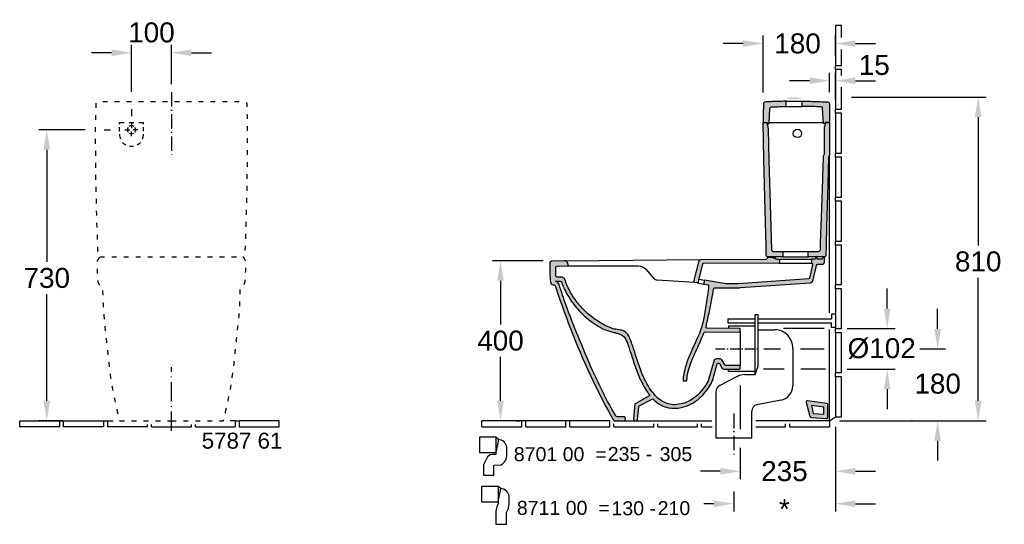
# Model space of a CAD drawing. Extents: x 184 to 7780, y -1169 to 3234.
# Tile 9 of 9: x 5314 to 7780, y 764 to 2028. Entities that reach past the tile are written whole.
import ezdxf

# ---------------------------------------------------------------- set-up
doc = ezdxf.new("R2010")
doc.units = 0
doc.linetypes.add('ACAD_ISO03W100', pattern=[30, 12, -18])
doc.linetypes.add('ACAD_ISO10W100', pattern=[18.5, 12, -3, 0.5, -3])
doc.layers.get('0').update_dxf_attribs({"linetype": 'CONTINUOUS'})
doc.layers.get('Defpoints').update_dxf_attribs({"linetype": 'CONTINUOUS'})
for name, color, linetype in [('255', 7, 'CONTINUOUS'), ('INST', 4, 'CONTINUOUS'), ('INST1_Abfluss', 7, 'CONTINUOUS'), ('INST1_Bemassung', 7, 'CONTINUOUS'), ('INST_Abfluss', 7, 'CONTINUOUS'), ('INST_Bemassung', 7, 'CONTINUOUS'), ('INST_Fliesen', 2, 'CONTINUOUS'), ('INST_Text_Deu', 7, 'CONTINUOUS'), ('PLANKOPF', 7, 'CONTINUOUS'), ('SCHNITT', 2, 'CONTINUOUS'), ('SCHNITT2_Bemassung', 7, 'CONTINUOUS'), ('SCHNITT_Abfluss', 7, 'CONTINUOUS'), ('SCHNITT_Bemassung', 7, 'CONTINUOUS'), ('SCHNITT_Fliesen', 2, 'CONTINUOUS'), ('SCHNITT_Schraffur', 2, 'CONTINUOUS'), ('SCHNITT_Spüler', 7, 'CONTINUOUS')]:
    doc.layers.add(name, color=color, linetype=linetype)
doc.styles.get("Standard").update_dxf_attribs({"font": 'arial.ttf'})
doc.styles.add('STYL2', font='arial.ttf')
doc.dimstyles.get("Standard").update_dxf_attribs({"dimscale": 0, "dimtxt": 50, "dimasz": 50, "dimexe": 20, "dimexo": 25, "dimgap": 15, "dimtad": 0, "dimtih": 1, "dimtoh": 1, "dimdec": 0, "dimdsep": 46, "dimtxsty": 'STYL2', "dimcen": 3, "dimclrd": 256, "dimclre": 256, "dimclrt": 256, "dimadec": 0, "dimazin": 0, "dimtfac": 1, "dimtdec": 0, "dimtofl": 0, "dimtmove": 0, "dimatfit": 3, "dimfxl": 0, "dimtolj": 1, "dimtzin": 0, "dimarcsym": 0})

# ---------------------------------------------------------------- blocks, each defined once
blk = doc.blocks.new('*D11')
at = {"layer": 'Defpoints', "color": 0, "linetype": 'Continuous'}
for p in [(5503, 1752.2), (5382.1, 1023.3), (5447.6, 1023.3)]:
    blk.add_point(p, dxfattribs=at)
at = {"layer": 'INST_Bemassung', "linetype": 'Continuous', "lineweight": -2}
for p, q in [((5478, 1752.2), (5362.1, 1752.2)), ((5382.1, 1702.2), (5382.1, 1421.2)), ((5382.1, 1073.3), (5382.1, 1340.1)), ((5422.6, 1023.3), (5362.1, 1023.3))]:
    blk.add_line(p, q, dxfattribs=at)
at = {"layer": 'INST_Bemassung', "linetype": 'Continuous'}
for points in [[(5373.8, 1702.2), (5390.4, 1702.2), (5382.1, 1752.2)], [(5373.8, 1073.3), (5390.4, 1073.3), (5382.1, 1023.3)]]:
    blk.add_solid(points, dxfattribs=at)
at = {"layer": 'INST_Bemassung', "linetype": 'Continuous', "insert": (5382.1, 1380.6), "char_height": 50, "attachment_point": 5, "style": 'STYL2'}
blk.add_mtext('\\A1;730', dxfattribs=at)
blk = doc.blocks.new('*D12')
at = {"layer": 'Defpoints', "color": 0, "linetype": 'Continuous'}
for p in [(5694.3, 1944.9), (5694.3, 1841.3), (5594.3, 1821.8)]:
    blk.add_point(p, dxfattribs=at)
at = {"layer": 'INST1_Bemassung', "linetype": 'Continuous', "lineweight": -2}
for p, q in [((5594.3, 1846.8), (5594.3, 1964.9)), ((5694.3, 1866.3), (5694.3, 1964.9)), ((5544.3, 1944.9), (5494.3, 1944.9)), ((5744.3, 1944.9), (5794.3, 1944.9))]:
    blk.add_line(p, q, dxfattribs=at)
at = {"layer": 'INST1_Bemassung', "linetype": 'Continuous'}
for points in [[(5544.3, 1953.3), (5544.3, 1936.6), (5594.3, 1944.9)], [(5744.3, 1953.3), (5744.3, 1936.6), (5694.3, 1944.9)]]:
    blk.add_solid(points, dxfattribs=at)
at = {"layer": 'INST1_Bemassung', "linetype": 'Continuous', "insert": (5644.3, 1995.7), "char_height": 50, "attachment_point": 5, "style": 'STYL2'}
blk.add_mtext('\\A1;100', dxfattribs=at)
blk = doc.blocks.new('*D36')
at = {"layer": 'Defpoints', "color": 0, "linetype": 'Continuous'}
for p in [(6650.3, 1424), (6518.3, 1023.3), (6682, 1023.3)]:
    blk.add_point(p, dxfattribs=at)
at = {"layer": 'SCHNITT_Bemassung', "linetype": 'Continuous', "lineweight": -2}
for p, q in [((6625.3, 1424), (6498.3, 1424)), ((6518.3, 1374), (6518.3, 1264.2)), ((6518.3, 1073.3), (6518.3, 1183.1)), ((6657, 1023.3), (6498.3, 1023.3))]:
    blk.add_line(p, q, dxfattribs=at)
at = {"layer": 'SCHNITT_Bemassung', "linetype": 'Continuous'}
for points in [[(6510, 1374), (6526.7, 1374), (6518.3, 1424)], [(6510, 1073.3), (6526.7, 1073.3), (6518.3, 1023.3)]]:
    blk.add_solid(points, dxfattribs=at)
at = {"layer": 'SCHNITT_Bemassung', "linetype": 'Continuous', "insert": (6518.3, 1223.6), "char_height": 50, "attachment_point": 5, "style": 'STYL2'}
blk.add_mtext('\\A1;400', dxfattribs=at)
blk = doc.blocks.new('*D37')
at = {"layer": 'Defpoints', "color": 0, "linetype": 'Continuous'}
for p in [(7372, 1833.7), (7342.3, 1023.3), (7714.5, 1023.3)]:
    blk.add_point(p, dxfattribs=at)
at = {"layer": 'SCHNITT_Bemassung', "linetype": 'Continuous', "lineweight": -2}
for p, q in [((7397, 1833.7), (7734.5, 1833.7)), ((7714.5, 1783.7), (7714.5, 1462.6)), ((7714.5, 1073.3), (7714.5, 1381.5)), ((7367.3, 1023.3), (7734.5, 1023.3))]:
    blk.add_line(p, q, dxfattribs=at)
at = {"layer": 'SCHNITT_Bemassung', "linetype": 'Continuous'}
for points in [[(7706.1, 1783.7), (7722.8, 1783.7), (7714.5, 1833.7)], [(7706.1, 1073.3), (7722.8, 1073.3), (7714.5, 1023.3)]]:
    blk.add_solid(points, dxfattribs=at)
at = {"layer": 'SCHNITT_Bemassung', "linetype": 'Continuous', "insert": (7714.5, 1422), "char_height": 50, "attachment_point": 5, "style": 'STYL2'}
blk.add_mtext('\\A1;810', dxfattribs=at)
blk = doc.blocks.new('*D38')
at = {"layer": 'Defpoints', "color": 0, "linetype": 'Continuous'}
for p in [(7357, 1968.1), (7357, 1913.3), (7175.8, 1820.3)]:
    blk.add_point(p, dxfattribs=at)
at = {"layer": 'SCHNITT_Bemassung', "linetype": 'Continuous', "lineweight": -2}
for p, q in [((7175.8, 1845.3), (7175.8, 1988.1)), ((7357, 1938.3), (7357, 1988.1)), ((7125.8, 1968.1), (7075.8, 1968.1)), ((7407, 1968.1), (7457, 1968.1))]:
    blk.add_line(p, q, dxfattribs=at)
at = {"layer": 'SCHNITT_Bemassung', "linetype": 'Continuous'}
for points in [[(7125.8, 1976.4), (7125.8, 1959.7), (7175.8, 1968.1)], [(7407, 1976.4), (7407, 1959.7), (7357, 1968.1)]]:
    blk.add_solid(points, dxfattribs=at)
at = {"layer": 'SCHNITT_Bemassung', "linetype": 'Continuous', "insert": (7262.2, 1968.1), "char_height": 50, "attachment_point": 5, "style": 'STYL2'}
blk.add_mtext('\\A1;180', dxfattribs=at)
blk = doc.blocks.new('*D39')
at = {"layer": 'Defpoints', "color": 0, "linetype": 'Continuous'}
for p in [(7357, 1875), (7342.3, 1821), (7357, 1803.3)]:
    blk.add_point(p, dxfattribs=at)
at = {"layer": 'SCHNITT_Bemassung', "linetype": 'Continuous', "lineweight": -2}
for p, q in [((7292.3, 1875), (7242.3, 1875)), ((7342.3, 1846), (7342.3, 1895)), ((7357, 1828.3), (7357, 1895)), ((7407, 1875), (7457, 1875))]:
    blk.add_line(p, q, dxfattribs=at)
at = {"layer": 'SCHNITT_Bemassung', "linetype": 'Continuous'}
for points in [[(7292.3, 1883.3), (7292.3, 1866.6), (7342.3, 1875)], [(7407, 1883.3), (7407, 1866.6), (7357, 1875)]]:
    blk.add_solid(points, dxfattribs=at)
at = {"layer": 'SCHNITT_Bemassung', "linetype": 'Continuous', "insert": (7454.3, 1914.1), "char_height": 50, "attachment_point": 5, "style": 'STYL2'}
blk.add_mtext('\\A1;15', dxfattribs=at)
blk = doc.blocks.new('*D40')
at = {"layer": 'Defpoints', "color": 0, "linetype": 'Continuous'}
for p in [(7557.9, 1203.3), (7613, 1203.3), (7367.3, 1023.3)]:
    blk.add_point(p, dxfattribs=at)
at = {"layer": 'SCHNITT_Bemassung', "linetype": 'Continuous', "lineweight": -2}
for p, q in [((7613, 1253.3), (7613, 1303.3)), ((7582.9, 1203.3), (7633, 1203.3)), ((7392.3, 1023.3), (7633, 1023.3)), ((7613, 973.3), (7613, 923.3))]:
    blk.add_line(p, q, dxfattribs=at)
at = {"layer": 'SCHNITT_Bemassung', "linetype": 'Continuous'}
for points in [[(7604.6, 1253.3), (7621.3, 1253.3), (7613, 1203.3)], [(7604.6, 973.3), (7621.3, 973.3), (7613, 1023.3)]]:
    blk.add_solid(points, dxfattribs=at)
at = {"layer": 'SCHNITT_Bemassung', "linetype": 'Continuous', "insert": (7613, 1115.8), "char_height": 50, "attachment_point": 5, "style": 'STYL2'}
blk.add_mtext('\\A1;180', dxfattribs=at)
blk = doc.blocks.new('*D41')
at = {"layer": 'Defpoints', "color": 0, "linetype": 'Continuous'}
for p in [(7357, 1033.3), (7118.8, 980.2), (7357, 896.7)]:
    blk.add_point(p, dxfattribs=at)
at = {"layer": 'SCHNITT_Bemassung', "linetype": 'Continuous', "lineweight": -2}
for p, q in [((7357, 1008.3), (7357, 876.7)), ((7118.8, 955.2), (7118.8, 876.7)), ((7068.8, 896.7), (7018.8, 896.7)), ((7407, 896.7), (7457, 896.7))]:
    blk.add_line(p, q, dxfattribs=at)
at = {"layer": 'SCHNITT_Bemassung', "linetype": 'Continuous'}
for points in [[(7068.8, 905), (7068.8, 888.3), (7118.8, 896.7)], [(7407, 905), (7407, 888.3), (7357, 896.7)]]:
    blk.add_solid(points, dxfattribs=at)
at = {"layer": 'SCHNITT_Bemassung', "linetype": 'Continuous', "insert": (7229.4, 896.7), "char_height": 50, "attachment_point": 5, "style": 'STYL2'}
blk.add_mtext('\\A1;235', dxfattribs=at)

msp = doc.modelspace()

# ---------------------------------------------------------------- hatches: boundary and pattern name
at = {"layer": 'SCHNITT_Schraffur', "linetype": 'Continuous'}
h = msp.add_hatch(color=256, dxfattribs=at)
h.dxf.hatch_style = 1
h.paths.add_polyline_path([(7175.8, 1768.5), (7175.8, 1768.5, -0.396649), (7177.6, 1770.5), (7177.7, 1770.7, -0.471693), (7175.7, 1773.1, -0.000972), (7176.2, 1792.9, -0.001012), (7176.6, 1809.8, -0.011304), (7176.8, 1816.9, -0.379593), (7181.6, 1821.8, -0.012398), (7188.7, 1822.1, -0.00226), (7203.4, 1822.7, -0.00244), (7219.4, 1823.2, -0.003497), (7232.9, 1823.5), (7233.7, 1823.5), (7233.7, 1810.5, 0.001497), (7224, 1810.3, 0.002526), (7207.6, 1809.8, 0.001753), (7196.3, 1809.4, 0.38954), (7192.4, 1805.6), (7190.7, 1768.2, -0.400971), (7189.7, 1767.2), (7188.5, 1767.2, -0.238569), (7187.2, 1767.9), (7185.5, 1770.3, 0.428807), (7184, 1770.5, -0.279539), (7185.2, 1769.4), (7188.1, 1758.7), (7188.1, 1758.5, 0.060009), (7188, 1758.9), (7185.2, 1769.4, 0.337617), (7183.7, 1770.5), (7177.9, 1770.5, 0.430735)])
h = msp.add_hatch(color=256, dxfattribs=at)
h.dxf.hatch_style = 1
h.paths.add_polyline_path([(7342, 1816.9, 0.399388), (7337.3, 1821.9, 0.002281), (7328.4, 1822.3, 0.001686), (7311.4, 1822.9, 0.003608), (7293.9, 1823.4, 0.000795), (7282.6, 1823.5, 0.002358), (7274.1, 1823.6), (7274.1, 1810.6, -0.002589), (7290.3, 1810.4, -0.003047), (7310.6, 1809.9, -0.001675), (7320.9, 1809.6, -0.385201), (7324.7, 1805.8), (7327.1, 1768.2, 0.40197), (7328, 1767.4), (7329.8, 1767.5, 0.232014), (7330.7, 1768), (7332.3, 1770.3, -0.247182), (7333.1, 1770.7), (7340, 1770.7, 0.41421), (7342, 1772.7)])
h = msp.add_hatch(color=256, dxfattribs=at)
h.dxf.hatch_style = 1
h.paths.add_polyline_path([(7192.8, 1593.6), (7190.5, 1673.9), (7188.2, 1754.3), (7188.1, 1758.5, 0.060009), (7188, 1758.9), (7185.2, 1769.4, 0.337617), (7183.7, 1770.5), (7177.9, 1770.5, 0.430735), (7175.8, 1768.5), (7178, 1679.4), (7181.2, 1550), (7183.3, 1461.5), (7183.9, 1439.5), (7183.9, 1437.6, 0.383951), (7188.5, 1433.5), (7224.5, 1433.5, 0.39201), (7225.5, 1434.5), (7225.5, 1447.5), (7200.6, 1447.5, -0.321754), (7196.9, 1452.4)])
h = msp.add_hatch(color=256, dxfattribs=at)
h.dxf.hatch_style = 1
h.paths.add_polyline_path([(7342, 1768.5, 0.414217), (7340, 1770.5), (7334.4, 1770.5, 0.345795), (7332.9, 1769.4), (7330, 1758.9, 0.071397), (7329.9, 1758.3), (7329.5, 1693.4, -0.152152), (7328.5, 1690, 0.145103), (7327.4, 1686.7), (7327.2, 1682.7), (7325.7, 1636.1), (7325.4, 1628.6), (7322.2, 1532.2), (7320, 1468.8), (7319.5, 1452.3, -0.404356), (7314.5, 1447.5), (7288.5, 1447.5), (7288.5, 1434.5, 0.436772), (7289.5, 1433.5), (7328.1, 1433.5, 0.406764), (7333.1, 1438.4), (7333.7, 1461.8), (7334.9, 1509.8), (7337.6, 1615.9), (7339.3, 1682, -0.185236), (7340.6, 1685.3, 0.191837), (7342, 1688.8)])
h = msp.add_hatch(color=256, dxfattribs=at)
h.dxf.hatch_style = 1
h.paths.add_polyline_path([(7293.8, 1368.9, 0.36323), (7301.2, 1376), (7309.7, 1412.4, -0.333391), (7313.2, 1415.4), (7325.4, 1415.5, 0.390462), (7329.7, 1419.6), (7329.4, 1431, 0.449164), (7327.7, 1432.4), (7326.1, 1432.5, 0.404286), (7325.1, 1431.6), (7324.7, 1429.8, -0.317562), (7322.9, 1428.2), (7312.8, 1428.2, -0.238246), (7312, 1428.6), (7310.7, 1431, 0.267949), (7309.8, 1431.5), (7307.9, 1431.5, 0.378866), (7306.9, 1430.6), (7306.7, 1429.1, -0.378899), (7305.7, 1428.2), (7298, 1428.2, 0.420834), (7297, 1427.2), (7297, 1419.2, 0.342872), (7298.5, 1417.3, -0.407589), (7299.9, 1414.9), (7291.9, 1380.2, -0.307118), (7290.3, 1378.6), (7113.5, 1366.3), (7083.2, 1366.3), (7029.3, 1375.4, 0.020122), (7027, 1365.7), (7038.8, 1363.4), (7039, 1353.7), (7038.3, 1349.5, 0.006654), (7035, 1327.4, -0.01216), (7028.4, 1285.2, -0.039972), (7019.9, 1252.6, -0.042888), (7011.7, 1231.6, 0.011384), (7001.2, 1208.5, -0.004825), (6990.3, 1183.7, 0.026382), (6981.1, 1156.2, 0.037385), (6976.4, 1135.8, 0.011936), (6975.9, 1130.8, 0.014254), (6975.6, 1123.6), (6985.2, 1123.6), (6985.2, 1125.9, -0.058354), (6987.6, 1143, -0.01759), (6994.5, 1166, -0.030274), (7006.3, 1194.9, 0.008711), (7018, 1220.3, 0.005955), (7025.6, 1238.2, 0.011857), (7027.7, 1243.7, -0.31643), (7030.5, 1245.7), (7116.7, 1245.1, 0.41634), (7118.8, 1247.1), (7118.8, 1252.1, 0.41166), (7116.8, 1254.1), (7035.2, 1254.8, -0.478932), (7033, 1257.6, 0.000352), (7033.8, 1261.5, 0.002247), (7036.8, 1274.7, 0.00291), (7040.5, 1292.5, 0.005853), (7047.3, 1327.6, 0.001595), (7052, 1353.7, -0.419935), (7055.7, 1356.3), (7113.9, 1356.3, 0.034921), (7119.4, 1356.6)])
h = msp.add_hatch(color=256, dxfattribs=at)
h.dxf.hatch_style = 1
h.paths.add_polyline_path([(7217, 1427.2, 0.414157), (7216, 1428.2), (7207.4, 1428.2), (7207.1, 1430.6, 0.378866), (7206.1, 1431.5), (7204.1, 1431.5, 0.105913), (7202.9, 1430.8, -0.575917), (7201, 1431.3, -0.044678), (7200.9, 1432.1, 0.380174), (7199.6, 1433.2), (7189.7, 1433.2, 0.32441), (7186.6, 1430.6, -0.34566), (7183.6, 1428.2), (7020, 1427.2, 0.292776), (7016, 1423.5), (7002.7, 1371.7, 0.403594), (7004.2, 1369.7), (7011, 1368.5, 0.381424), (7012.9, 1369.9), (7015, 1377.9), (7015.3, 1380.1, 0.052684), (7015.9, 1382.8), (7024.3, 1415.4, -0.341925), (7026.7, 1417.3), (7215, 1418.2, 0.408038), (7217, 1420.2)])
h = msp.add_hatch(color=256, dxfattribs=at)
h.dxf.hatch_style = 1
h.paths.add_polyline_path([(6659.9, 1410.7), (6685.9, 1411, 0.389311), (6687.9, 1413.5, 0.039494), (6687.6, 1414.5), (6686.2, 1418.8, 0.348198), (6679, 1424), (6645.7, 1423.3, 0.365464), (6642, 1419.5, 0.007744), (6641.7, 1410.9, 0.030768), (6643.6, 1370.2, 0.33986), (6650.4, 1363.9, -0.318323), (6656.4, 1359.2, 0.03259), (6750.4, 1122, 0.018272), (6794.7, 1036.4, 0.002651), (6801.6, 1024.3, 0.28041), (6803.5, 1023.3), (6819.7, 1023.3, -0.00013), (6825.8, 1023.3), (6828.1, 1023.3, 0.956188), (6825.1, 1033.4), (6811.1, 1033.3, -0.371832), (6806.8, 1035.4, -0.003607), (6797.5, 1051.9, -0.008642), (6776.2, 1091.9, -0.011746), (6749.5, 1147.8, -0.006828), (6712.6, 1235.1, -0.010772), (6682.6, 1312.2, -0.008866), (6665.2, 1364.1, 0.205344), (6656.1, 1372.6), (6667.5, 1372.6, -0.386906), (6671.3, 1369.5, 0.004714), (6672.8, 1365.7, 0.025152), (6681.7, 1346.2, 0.026952), (6693.3, 1326.5, 0.047593), (6718.9, 1295, 0.065054), (6758.1, 1263.3, 0.10027), (6799.9, 1245.2, -0.006501), (6808.2, 1243.1, -0.01711), (6814.4, 1241.2, -0.086592), (6825.9, 1235.1, -0.054305), (6830, 1231, -0.064258), (6837.4, 1214.4, -0.006131), (6849, 1178.7, 0.015512), (6861.4, 1143.4, 0.033759), (6876.9, 1110.1, 0.025183), (6886.9, 1094.1, 0.012217), (6891.3, 1088, -0.515939), (6890.5, 1084.9, 0.003426), (6888, 1083.6), (6857.5, 1066.6), (6854.3, 1065.2), (6851.7, 1027.8, 0.471636), (6858.2, 1023.3), (6859.1, 1023.3, 0.347553), (6861.6, 1026), (6864.5, 1059.4), (6897.2, 1077.2, -0.415122), (6901.6, 1076.5, 0.010463), (6904.7, 1073.5, 0.067486), (6921.1, 1062, 0.067466), (6938.7, 1055.9, 0.104786), (6970.9, 1056.2, 0.13138), (7017.1, 1080.3, 0.080824), (7043.7, 1112.6, 0.034976), (7049, 1123.1), (7061.1, 1165.6, -0.665427), (7066.6, 1166.2), (7073.4, 1154.3, 0.272638), (7076.5, 1152.5), (7116.8, 1152.8, 0.41166), (7118.8, 1154.8), (7118.8, 1159.8, 0.416315), (7116.7, 1161.8), (7082.8, 1161.6, -0.27222), (7079.7, 1163.4), (7072.6, 1175.9, 0.205157), (7069.5, 1178.3, 0.064224), (7068.1, 1178.5), (7058, 1178.5, 0.275035), (7053.8, 1175.9, 0.057368), (7053.4, 1174.9), (7038.5, 1122.9, -0.013332), (7031.4, 1111.3, -0.052367), (7015, 1090.7, -0.048905), (6997.3, 1076.5, -0.058996), (6979.1, 1067.6, -0.012367), (6959.9, 1063.6, -0.05415), (6946.2, 1063.8, -0.114081), (6920, 1074.2, -0.056876), (6905.6, 1086.8, -0.069931), (6880.5, 1124.8, -0.032198), (6865.1, 1162.2, -0.005699), (6852.8, 1199.7, 0.026093), (6841.6, 1231, 0.071975), (6834.8, 1241.7, 0.092946), (6827.1, 1247.8, 0.071442), (6820.6, 1250.1, -0.015357), (6803.9, 1253, -0.046929), (6782.3, 1260.9, -0.030958), (6753.2, 1278.7, -0.029067), (6728.4, 1299.2, -0.036366), (6705.1, 1327, -0.04201), (6688, 1356, -0.028318), (6678.7, 1378.6, 0.280888), (6672.6, 1382.6, 0.018937), (6660.4, 1382.6, -0.416494), (6657.2, 1385.4), (6656.7, 1404.8, -0.481835)])
h = msp.add_hatch(color=256, dxfattribs=at)
h.dxf.hatch_style = 1
h.paths.add_polyline_path([(7335.9, 1066.3), (7287.1, 1072.9, 0.533833), (7283.8, 1069.1), (7292.7, 1035.1, 0.323211), (7297.2, 1031.4), (7335.6, 1028.9, 0.433668), (7337.7, 1030.9), (7337.7, 1064.3, 0.375303)])
h.paths.add_polyline_path([(7296.7, 1061.1), (7327.7, 1057.3), (7327.7, 1039.4), (7301.6, 1041.1)], flags=16)
at = {"layer": 'SCHNITT_Spüler'}
h = msp.add_hatch(color=7, dxfattribs=at)
edge = h.paths.add_edge_path()
edge.add_line((7233.8, 1829.3), (7273.8, 1829.3))
edge.add_arc((7253.8, 1784.4), 49.2, 66, 114)

# ---------------------------------------------------------------- linework, layer by layer
at = {"color": 3}
for p in [(6506.9, 981.7), (6513, 976.4)]:
    msp.add_line(p, (6506.9, 943.3), dxfattribs=at)
at = {"linetype": 'Continuous'}
for p, q in [((7357, 876.7), (7357, 795.5)), ((7102.4, 846.1), (7102.4, 795.5)), ((7052.4, 815.5), (7027.4, 815.5)), ((7407, 815.5), (7457, 815.5))]:
    msp.add_line(p, q, dxfattribs=at)
at = {"color": 3, "ltscale": 0.5}
for p, q in [((6512.6, 858.9), (6512.6, 820.2)), ((6512.6, 820.2), (6518.8, 853.5))]:
    msp.add_line(p, q, dxfattribs=at)
at = {"linetype": 'Continuous', "elevation": 0}
msp.add_lwpolyline([(7118.8, 1111.1), (7118.8, 1002.3)], dxfattribs=at)
at = {"color": 3}
msp.add_lwpolyline([(6485.8, 932.9), (6475.9, 912.6), (6475.9, 887.3), (6501.9, 887.3), (6502, 911.7), (6520.1, 912.6, 0.254252), (6534.5, 938.6), (6534.5, 956.5, 0.350304), (6513, 976.4), (6506.9, 981.7), (6465.4, 981.7), (6465.4, 943.3), (6506.9, 943.3), (6506.9, 938.7), (6500.8, 938.7, 0.219379)], format="xyb", close=True, dxfattribs=at)
at = {"color": 3, "ltscale": 0.5}
msp.add_lwpolyline([(6533, 763.8), (6533, 793.1, 0.117941), (6540.4, 815.5), (6540.4, 833.5, 0.350304), (6518.8, 853.5), (6512.6, 858.9), (6470.8, 858.9), (6470.8, 820.2), (6512.6, 820.2), (6512.6, 815.6), (6512.6, 815.6), (6509.4, 807.7, 0.121728), (6506.7, 793.1), (6506.7, 763.8)], format="xyb", close=True, dxfattribs=at)
at = {"linetype": 'Continuous'}
for points in [[(7052.4, 823.8), (7052.4, 807.1), (7102.4, 815.5)], [(7407, 823.8), (7407, 807.1), (7357, 815.5)]]:
    msp.add_solid(points, dxfattribs=at)
at = {"layer": '255', "color": 35, "linetype": 'Continuous'}
for points, knots in [([(6811.2, 1023.3, 0), (6811.4, 1023.3, 0), (6811.8, 1023.3, 0), (6812.1, 1023.4, 0), (6812.3, 1023.4, 0)], [0, 0, 0, 0, 0.553406, 1, 1, 1, 1]), ([(6812.3, 1023.4, 0), (6812.4, 1023.5, 0), (6812.5, 1023.5, 0), (6812.8, 1023.5, 0), (6813, 1023.5, 0), (6813.4, 1023.5, 0), (6813.6, 1023.4, 0), (6813.8, 1023.3, 0)], [0, 0, 0, 0, 0.162532, 0.162532, 0.594224, 0.594224, 1, 1, 1, 1])]:
    msp.add_open_spline(points, degree=3, knots=knots, dxfattribs=at)
msp.add_open_spline([(6813.8, 1023.3, 0), (6813.9, 1023.3, 0), (6814, 1023.3, 0), (6814, 1023.3, 0)], degree=3, dxfattribs=at)
at = {"layer": 'INST', "color": 1, "linetype": 'ACAD_ISO10W100', "ltscale": 4}
msp.add_line((5694.3, 998), (5694.3, 1157.8), dxfattribs=at)
at = {"layer": 'INST', "color": 4, "linetype": 'ACAD_ISO03W100', "flags": 128}
msp.add_lwpolyline([(5694.3, 1023.3), (5823.3, 1023.3, 0.35664), (5825.2, 1024.8, -0.000869), (5834.7, 1067.1, 0.029239), (5850.4, 1160.8, -0.000766), (5860.8, 1256.8, 0.023296), (5866.8, 1350.7), (5866.9, 1356.7, -0.059323), (5867.4, 1359.5, -0.132445), (5868.8, 1361.8, -0.131123), (5872.2, 1363.6, 0.05532), (5873.9, 1364.3, 0.051303), (5876.4, 1365.8, 0.131321), (5877, 1366.6, 0.006604), (5878, 1369, 0.088872), (5879.1, 1374.9, 0.017422), (5880.6, 1420.4, 0.155038), (5879.2, 1425.7, -0.009545), (5875.4, 1432.1, 0.183813), (5873.8, 1433.3), (5873.7, 1433.4), (5873.8, 1433.5, 0.380585), (5878.7, 1438.3, 0.011026), (5885, 1768.5, -0.003416), (5884.8, 1772.7, -0.000531), (5883.6, 1817.1, 0.406966), (5878.7, 1821.9), (5694.3, 1821.9), (5510, 1821.9, 0.406966), (5505, 1817.1, -0.000531), (5503.9, 1772.7, -0.003416), (5503.7, 1768.5, 0.011026), (5509.9, 1438.3, 0.380585), (5514.9, 1433.5), (5515, 1433.4), (5514.9, 1433.3, 0.183813), (5513.3, 1432.1, -0.009545), (5509.5, 1425.7, 0.155038), (5508.1, 1420.4, 0.017422), (5509.6, 1374.9, 0.088872), (5510.7, 1369, 0.006604), (5511.7, 1366.6, 0.131321), (5512.3, 1365.8, 0.051303), (5514.8, 1364.3, 0.05532), (5516.5, 1363.6, -0.131123), (5519.9, 1361.8, -0.132445), (5521.3, 1359.5, -0.059323), (5521.8, 1356.7), (5521.9, 1350.7, 0.023296), (5527.8, 1256.8, -0.000766), (5538.3, 1160.8, 0.029239), (5553.9, 1067.1, -0.000869), (5563.5, 1024.8, 0.35664), (5565.4, 1023.3)], format="xyb", close=True, dxfattribs=at)
msp.add_lwpolyline([(5515, 1433.4), (5873.7, 1433.4)], dxfattribs=at)
at = {"layer": 'INST1_Abfluss', "color": 1, "linetype": 'Continuous'}
for p, q in [((5564.3, 1770.7), (5576.3, 1770.7)), ((5588.3, 1770.7), (5600.3, 1770.7)), ((5612.3, 1770.7), (5624.3, 1770.7))]:
    msp.add_line(p, q, dxfattribs=at)
at = {"layer": 'INST1_Abfluss', "color": 1, "linetype": 'Continuous', "ltscale": 1.5}
for p, q in [((5564.3, 1765.7), (5564.3, 1770.7)), ((5564.3, 1748.8), (5564.3, 1758.8)), ((5624.3, 1765.7), (5624.3, 1770.7)), ((5624.3, 1748.8), (5624.3, 1758.8))]:
    msp.add_line(p, q, dxfattribs=at)
at = {"layer": 'INST1_Abfluss', "color": 1}
for p, q in [((5578, 1752.2), (5590.1, 1752.2)), ((5594.3, 1768.4), (5594.3, 1756.4)), ((5610.5, 1752.2), (5598.4, 1752.2)), ((5594.3, 1735.9), (5594.3, 1748))]:
    msp.add_line(p, q, dxfattribs=at)
for start, end in [(144.9149, 215.0851), (54.9149, 125.0851), (324.9149, 35.0851), (234.9149, 305.0851)]:
    msp.add_arc((5594.3, 1752.2), 10.1, start, end, dxfattribs=at)
at = {"layer": 'INST1_Abfluss', "color": 1, "linetype": 'Continuous', "ltscale": 1.5}
for start, end in [(180, 202.8752), (337.1248, 0), (222.0633, 241.2515), (260.4396, 279.5604), (298.7485, 317.9367)]:
    msp.add_arc((5594.3, 1740.7), 30, start, end, dxfattribs=at)
at = {"layer": 'INST1_Abfluss', "color": 1, "linetype": 'ByBlock'}
msp.add_point((5607.5, 1752.2), dxfattribs=at)
at = {"layer": 'INST1_Bemassung', "linetype": 'Continuous'}
for p, q in [((5594.3, 1803.5), (5594.3, 1786)), ((5525.5, 1752.2), (5541.8, 1752.2))]:
    msp.add_line(p, q, dxfattribs=at)
at = {"layer": 'INST_Abfluss', "color": 1, "linetype": 'ACAD_ISO10W100', "ltscale": 3}
msp.add_line((5694.3, 1846.3), (5694.3, 1689.6), dxfattribs=at)
at = {"layer": 'INST_Fliesen'}
for p, q in [((5314.3, 1023.3), (5414.3, 1023.3)), ((5314.3, 1008.3), (5314.3, 1023.3)), ((5414.3, 1023.3), (5414.3, 1008.3)), ((5414.3, 1023.3), (5424.3, 1023.3)), ((5424.3, 1023.3), (5524.3, 1023.3)), ((5424.3, 1008.3), (5424.3, 1023.3)), ((5524.3, 1023.3), (5524.3, 1008.3)), ((5524.3, 1023.3), (5534.3, 1023.3)), ((5534.3, 1023.3), (5548.5, 1023.3)), ((5534.3, 1023.3), (5534.3, 1008.3)), ((5634.3, 1008.3), (5634.3, 1014.1)), ((5644.3, 1008.3), (5644.3, 1014.1)), ((5744.3, 1008.3), (5744.3, 1014.1)), ((5754.3, 1008.3), (5754.3, 1014.1)), ((5854.3, 1023.3), (5841.2, 1023.3)), ((5854.3, 1023.3), (5854.3, 1008.3)), ((5854.3, 1023.3), (5864.3, 1023.3)), ((5964.3, 1023.3), (5864.3, 1023.3)), ((5864.3, 1023.3), (5864.3, 1008.3)), ((5964.3, 1008.3), (5964.3, 1023.3)), ((5377.9, 1008.3), (5314.3, 1008.3)), ((5414.3, 1008.3), (5377.9, 1008.3)), ((5524.3, 1008.3), (5424.3, 1008.3)), ((5634.3, 1008.3), (5534.3, 1008.3)), ((5644.3, 1008.3), (5744.3, 1008.3)), ((5754.3, 1008.3), (5854.3, 1008.3)), ((5864.3, 1008.3), (5964.3, 1008.3))]:
    msp.add_line(p, q, dxfattribs=at)
at = {"layer": 'SCHNITT', "color": 2, "ltscale": 0.5}
for p, q in [((7342.3, 1293.6), (7342.3, 1685.4)), ((7155.9, 1138.8), (7155.9, 1289.6)), ((7155.9, 1289.6), (7163.5, 1289.6)), ((7163.5, 1160.2), (7163.5, 1289.6)), ((7347, 1289.8), (7347, 1278.5)), ((7357, 1289.8), (7347, 1289.8)), ((7088, 1278.5), (7155.9, 1278.5)), ((7088, 1268.4), (7155.9, 1268.4)), ((7155.9, 1260.2), (7089, 1260.2)), ((7089, 1260.2), (7089, 1254.3)), ((7163.5, 1278.5), (7347, 1278.5)), ((7163.5, 1268.4), (7347, 1268.4)), ((7347, 1257.1), (7347, 1268.4)), ((7342.3, 1023.3), (7342.3, 1251.6)), ((7357, 1257.1), (7347, 1257.1)), ((7155.9, 1138.8), (7163.5, 1160.2)), ((7089, 1146.4), (7089, 1152.3)), ((7155.9, 1146.4), (7089, 1146.4))]:
    msp.add_line(p, q, dxfattribs=at)
at = {"layer": 'SCHNITT', "color": 1, "linetype": 'ACAD_ISO10W100', "ltscale": 2}
msp.add_line((7056.5, 1203.3), (7163.1, 1203.3), dxfattribs=at)
at = {"layer": 'SCHNITT'}
msp.add_line((6819.7, 1023.3), (7047.6, 1023.3), dxfattribs=at)
at = {"layer": 'SCHNITT', "color": 2}
msp.add_line((7337, 1023.3), (7157.5, 1023.3), dxfattribs=at)
at = {"layer": 'SCHNITT', "linetype": 'Continuous'}
for points in [[(7233.7, 1810.5), (7233.7, 1823.5), (7232.9, 1823.5, 0.003497), (7219.4, 1823.2, 0.00244), (7203.4, 1822.7, 0.00226), (7188.7, 1822.1, 0.012398), (7181.6, 1821.8, 0.379593), (7176.8, 1816.9, 0.011304), (7176.6, 1809.8, 0.001012), (7176.2, 1792.9, 0.001005), (7175.7, 1772.4, 0.371403), (7177.7, 1770.7), (7184.7, 1770.7, -0.238572), (7185.5, 1770.3), (7187.2, 1767.9, 0.238567), (7188.5, 1767.2), (7189.7, 1767.2, 0.40097), (7190.7, 1768.2), (7192.4, 1805.6, -0.38954), (7196.3, 1809.4, -0.001753), (7207.6, 1809.8, -0.002526), (7224, 1810.3, -0.001497), (7233.7, 1810.5, 3.588012)], [(7274.1, 1810.6), (7274.1, 1823.6), (7274.4, 1823.6, -0.002257), (7282.6, 1823.5, -0.000795), (7293.9, 1823.4, -0.003608), (7311.4, 1822.9, -0.001686), (7328.4, 1822.3, -0.002281), (7337.3, 1821.9, -0.399388), (7342, 1816.9), (7342, 1772.7, -0.41421), (7340, 1770.7), (7333.1, 1770.7, 0.247182), (7332.3, 1770.3), (7330.7, 1768, -0.247427), (7329.7, 1767.5), (7328, 1767.4, -0.40197), (7327.1, 1768.2), (7324.7, 1805.8, 0.385201), (7320.9, 1809.6, 0.001675), (7310.6, 1809.9, 0.003047), (7290.3, 1810.4, 0.002589), (7274.1, 1810.6, -8.917275)], [(7192.8, 1593.6), (7196.9, 1452.4, 0.321754), (7200.6, 1447.5), (7225.5, 1447.5), (7225.5, 1447.5), (7225.5, 1434.5, -0.39201), (7224.5, 1433.5), (7188.5, 1433.5, -0.430255), (7183.9, 1438.4), (7183.9, 1439.5), (7183.3, 1461.5), (7181.2, 1550), (7178, 1679.4), (7175.8, 1768.5, -0.396586), (7177.6, 1770.5), (7183.7, 1770.5, -0.337614), (7185.2, 1769.4), (7188, 1758.9, -0.060009), (7188.1, 1758.5), (7188.2, 1754.3), (7190.5, 1673.9), (7192.8, 1593.6)], [(6685.3, 1410.9), (6863.7, 1411, -0.216392), (6882.1, 1402.6), (6901.6, 1380.1, 0.220362), (6911, 1376), (7003, 1370)], [(7337.7, 1030.9), (7337.7, 1064.3, 0.375303), (7335.9, 1066.3), (7287.1, 1072.9, 0.533833), (7283.8, 1069.1), (7292.7, 1035.1, 0.323211), (7297.2, 1031.4), (7335.6, 1028.9, 0.433644), (7337.7, 1030.9, 0.073993)]]:
    msp.add_lwpolyline(points, format="xyb", dxfattribs=at)
at = {"layer": 'SCHNITT', "color": 1}
for points in [[(7233.7, 1823.5), (7274.1, 1823.6)], [(7233.7, 1810.5), (7274.1, 1810.6)], [(7190.8, 1770.7), (7326.9, 1770.7)], [(7224.5, 1433.5), (7289.5, 1433.5)], [(7225.5, 1447.5), (7288.5, 1447.5)], [(7216, 1428.2), (7298, 1428.2)]]:
    msp.add_lwpolyline(points, dxfattribs=at)
at = {"layer": 'SCHNITT', "linetype": 'Continuous', "flags": 128}
for points in [[(7325.4, 1628.6), (7325.7, 1636.1), (7327.2, 1682.7), (7327.2, 1682.7), (7327.4, 1686.7, -0.145103), (7328.5, 1690, 0.152152), (7329.5, 1693.4), (7329.9, 1758.3, -0.071397), (7330, 1758.9), (7332.9, 1769.4, -0.338033), (7334.3, 1770.5), (7340, 1770.5, -0.414214), (7342, 1768.5), (7342, 1688.8, -0.191837), (7340.6, 1685.3, 0.185236), (7339.3, 1682), (7337.6, 1615.9)], [(7337.6, 1615.9), (7334.9, 1509.8), (7333.7, 1461.8), (7333.1, 1438.4, -0.406764), (7328.1, 1433.5), (7289.4, 1433.5, -0.39201), (7288.5, 1434.5), (7288.5, 1447.5), (7288.5, 1447.5), (7314.5, 1447.5, 0.404356), (7319.5, 1452.3), (7320, 1468.8), (7322.2, 1532.2), (7325.4, 1628.6)]]:
    msp.add_lwpolyline(points, format="xyb", dxfattribs=at)
at = {"layer": 'SCHNITT', "linetype": 'Continuous', "elevation": 0}
for points in [[(6985.2, 1123.6), (6985.2, 1125.9, -0.058354), (6987.6, 1143, -0.01759), (6994.5, 1166, -0.030274), (7006.3, 1194.9, 0.008711), (7018, 1220.3, 0.005955), (7025.6, 1238.2, 0.011857), (7027.7, 1243.7, -0.322133), (7030.5, 1245.7), (7116.7, 1245.1, 0.416294), (7118.8, 1247.1), (7118.8, 1252.1, 0.41166), (7116.8, 1254.1), (7035.2, 1254.8, -0.478932), (7033, 1257.6, 0.000352), (7033.8, 1261.5, 0.002247), (7036.8, 1274.7, 0.00291), (7040.5, 1292.5, 0.005853), (7047.3, 1327.6, 0.001595), (7052, 1353.7, -0.419935), (7055.7, 1356.3), (7113.9, 1356.3, 0.034921), (7119.4, 1356.6), (7293.8, 1368.9, 0.36323), (7301.2, 1376), (7309.7, 1412.4, -0.333391), (7313.2, 1415.4), (7325.4, 1415.5, 0.390462), (7329.7, 1419.6), (7329.4, 1431, 0.333094), (7328.3, 1432.4), (7326.1, 1432.5, 0.404286), (7325.1, 1431.6), (7324.7, 1429.8, -0.317562), (7322.9, 1428.2), (7312.8, 1428.2, -0.299128), (7311.9, 1428.8), (7310.7, 1431, 0.267949), (7309.8, 1431.5), (7307.9, 1431.5, 0.378866), (7306.9, 1430.6), (7306.7, 1429.1, -0.378921), (7305.7, 1428.2), (7298, 1428.2, 0.420834), (7297, 1427.2), (7297, 1419.2, 0.342872), (7298.5, 1417.3, -0.407589), (7299.9, 1414.9), (7291.9, 1380.2, -0.307118), (7290.3, 1378.6), (7113.5, 1366.3), (7083.2, 1366.3), (7029.3, 1375.4, 0.020122), (7027, 1365.7), (7038.8, 1363.4), (7039, 1353.7), (7038.3, 1349.5, 0.006654), (7035, 1327.4, -0.01216), (7028.4, 1285.2, -0.039972), (7019.9, 1252.6, -0.042888), (7011.7, 1231.6, 0.011384), (7001.2, 1208.5, -0.004825), (6990.3, 1183.7, 0.026382), (6981.1, 1156.2, 0.037385), (6976.4, 1135.8, 0.012662), (6975.9, 1130.5, 0.013646), (6975.6, 1123.6), (6985.2, 1123.6)], [(7002.8, 1372.1), (7016, 1423.5, -0.292776), (7020, 1427.2), (7183.6, 1428.2, 0.337206), (7186.5, 1430.5, -0.331666), (7189.7, 1433.2), (7199.6, 1433.2, -0.380174), (7200.9, 1432.1, 0.044678), (7201, 1431.3, 0.260223), (7201.8, 1430.5, 0.2565), (7203.2, 1430.9, -0.08514), (7204.1, 1431.5), (7206.1, 1431.5, -0.378866), (7207.1, 1430.6), (7207.3, 1429.1, 0.378811), (7208.3, 1428.2), (7216, 1428.2, -0.414155), (7217, 1427.2), (7217, 1420.2, -0.417637), (7215, 1418.2), (7026.7, 1417.3, 0.341925), (7024.3, 1415.4), (7015.9, 1382.8, -0.052684), (7015.3, 1380.1), (7015, 1377.9, -0.050865), (7014.5, 1376.2), (7012.9, 1369.7, -0.399732), (7010.7, 1368.5), (7004.2, 1369.7, -0.473888), (7002.8, 1372.1, 21.257662)]]:
    msp.add_lwpolyline(points, format="xyb", dxfattribs=at)
at = {"layer": 'SCHNITT', "color": 2, "ltscale": 0.5}
msp.add_lwpolyline([(6659.9, 1410.7), (6685.1, 1410.9, 0.478621), (6687.9, 1413.5, 0.039494), (6687.6, 1414.5), (6686.2, 1419.4, 0.070436), (6684.9, 1421.4, 0.237775), (6679, 1424), (6646.2, 1423.3, 0.404137), (6642, 1419.5, 0.007744), (6641.7, 1410.9, 0.030092), (6643.5, 1371.1, 0.37305), (6650.4, 1363.9, -0.318323), (6656.4, 1359.2, 0.03259), (6750.4, 1122, 0.018272), (6794.7, 1036.4, 0.002651), (6801.6, 1024.3, 0.248626), (6803.3, 1023.3), (6819.7, 1023.3, -0.00013), (6825.8, 1023.3), (6828.1, 1023.3, 0.748989), (6827.6, 1033.4), (6811.1, 1033.3, -0.371832), (6806.8, 1035.4, -0.003607), (6797.5, 1051.9, -0.008642), (6776.2, 1091.9, -0.011746), (6749.5, 1147.8, -0.006828), (6712.6, 1235.1, -0.010772), (6682.6, 1312.2, -0.008866), (6665.2, 1364.1, 0.205344), (6656.1, 1372.6), (6667.9, 1372.6, -0.243097), (6670.8, 1370.9, 0.006394), (6672.8, 1365.7, 0.023473), (6681.1, 1347.4, 0.02865), (6693.3, 1326.5, 0.047593), (6718.9, 1295, 0.065054), (6758.1, 1263.3, 0.10027), (6799.9, 1245.2, -0.006994), (6808.8, 1242.9, -0.021228), (6816.5, 1240.5, -0.071938), (6825.9, 1235.1, -0.054305), (6830, 1231, -0.064258), (6837.4, 1214.4, -0.005991), (6848.8, 1179.6, 0.015867), (6861.4, 1143.4, 0.033023), (6876.5, 1110.8, 0.026248), (6886.9, 1094.1, 0.012536), (6891.4, 1087.9, -0.413052), (6890.9, 1085.1, 0.003508), (6888.4, 1083.8), (6857.5, 1066.6), (6854.3, 1065.2), (6851.7, 1027.8, 0.309926), (6855.4, 1023.3), (6859.1, 1023.3, 0.347385), (6861.6, 1026), (6864.4, 1057.8, -0.251195), (6865.9, 1060.2), (6897.9, 1077.6, -0.252342), (6900.9, 1077.2, 0.003727), (6902.1, 1076.1, 0.008946), (6904.7, 1073.5, 0.067486), (6921.1, 1062, 0.067466), (6938.7, 1055.9, 0.104786), (6970.9, 1056.2, 0.13138), (7017.1, 1080.3, 0.080824), (7043.7, 1112.6, 0.034976), (7049, 1123.1), (7061.1, 1165.6, -0.665427), (7066.6, 1166.2), (7073.4, 1154.3, 0.272638), (7076.5, 1152.5), (7116.8, 1152.8, 0.41166), (7118.8, 1154.8), (7118.8, 1159.8, 0.416315), (7116.7, 1161.8), (7082.8, 1161.6, -0.27222), (7079.7, 1163.4), (7072.6, 1175.9, 0.205157), (7069.5, 1178.3, 0.056087), (7068.3, 1178.5), (7058.2, 1178.5, 0.287493), (7053.8, 1175.9, 0.05688), (7053.4, 1174.9), (7038.6, 1123.3, -0.095376), (7037.8, 1121.7, -0.011967), (7031.4, 1111.3, -0.052367), (7015, 1090.7, -0.048905), (6997.3, 1076.5, -0.058996), (6979.1, 1067.6, -0.012367), (6959.9, 1063.6, -0.05415), (6946.2, 1063.8, -0.111876), (6920.5, 1073.9, -0.058492), (6905.6, 1086.8, -0.069931), (6880.5, 1124.8, -0.031503), (6865.4, 1161.3, -0.005825), (6852.8, 1199.7, 0.026093), (6841.6, 1231, 0.071975), (6834.8, 1241.7, 0.092946), (6827.1, 1247.8, 0.059647), (6821.7, 1249.8), (6817.7, 1250.5, -0.01271), (6803.9, 1253, -0.046929), (6782.3, 1260.9, -0.030958), (6753.2, 1278.7, -0.029067), (6728.4, 1299.2, -0.036366), (6705.1, 1327, -0.04201), (6688, 1356, -0.028318), (6678.7, 1378.6, 0.280888), (6672.6, 1382.6, 0.019292), (6660.2, 1382.6, -0.394304), (6657.2, 1385.4), (6656.6, 1407.9, -0.26656)], format="xyb", close=True, dxfattribs=at)
at = {"layer": 'SCHNITT', "linetype": 'Continuous'}
for points in [[(6679.4, 1424), (7020, 1427.2)], [(7327.7, 1057.3), (7296.7, 1061.1), (7301.6, 1041.1), (7327.7, 1039.4), (7327.7, 1057.3)]]:
    msp.add_lwpolyline(points, dxfattribs=at)
at = {"layer": 'SCHNITT', "color": 1, "elevation": 0}
for points in [[(7215, 1418.2), (7297.2, 1418.3)], [(7010.7, 1368.5), (7027, 1365.7)], [(7015, 1378), (7029.3, 1375.4)]]:
    msp.add_lwpolyline(points, dxfattribs=at)
at = {"layer": 'SCHNITT', "color": 2, "ltscale": 0.5}
msp.add_lwpolyline([(7088, 1278.5), (7088, 1268.4)], dxfattribs=at)
at = {"layer": 'SCHNITT', "linetype": 'Continuous', "elevation": 0}
msp.add_lwpolyline([(7118.8, 1247.1), (7118.8, 1159.8)], dxfattribs=at)
at = {"layer": 'SCHNITT', "linetype": 'Continuous'}
msp.add_circle((7261.9, 1742.9), 10.5, dxfattribs=at)
at = {"layer": 'SCHNITT_Abfluss', "color": 2, "ltscale": 0.5}
for p, q in [((7163.5, 1250.8), (7205, 1250.8)), ((7250.2, 1204.3), (7250.1, 1110.4)), ((7068.3, 1112.3), (7111.7, 1134.5)), ((7129.9, 1138.8), (7155.9, 1138.8)), ((7057.4, 1094.5), (7057.4, 980.2)), ((7219.9, 1074.5), (7160.5, 1063.2)), ((7147.4, 980.2), (7147.4, 1046.8)), ((7057.4, 980.2), (7147.4, 980.2))]:
    msp.add_line(p, q, dxfattribs=at)
at = {"layer": 'SCHNITT_Abfluss', "color": 1, "linetype": 'ACAD_ISO10W100', "ltscale": 3}
msp.add_line((7102.4, 1041), (7102.4, 930.7), dxfattribs=at)
at = {"layer": 'SCHNITT_Abfluss', "color": 2, "ltscale": 0.5}
for centre, radius, start, end in [((7205.5, 1206.1), 44.7, 357.6318, 90.6123), ((7129.9, 1098.8), 40, 90, 117.0019), ((7077.4, 1094.5), 20, 117.0019, 180), ((7213.4, 1110.6), 36.7, 280.3039, 359.6296), ((7164.3, 1046.7), 17, 102.8248, 179.6659)]:
    msp.add_arc(centre, radius, start, end, dxfattribs=at)
at = {"layer": 'SCHNITT_Bemassung', "linetype": 'Continuous'}
for p, q in [((7486.6, 1304.3), (7486.6, 1354.3)), ((7328.6, 1254.3), (7227.3, 1254.3)), ((7177.5, 1203.7), (7219.1, 1203.7)), ((7269.9, 1203.3), (7328.6, 1203.3)), ((7229, 1152.3), (7177.3, 1152.3)), ((7331.8, 1152.3), (7270.4, 1152.3)), ((7392, 1152.3), (7506.6, 1152.3)), ((7486.6, 1102.3), (7486.6, 1052.3))]:
    msp.add_line(p, q, dxfattribs=at)
at = {"layer": 'SCHNITT_Bemassung'}
for p, q in [((7386.1, 1254.3), (7506.6, 1254.3)), ((7386.1, 1152.3), (7506.6, 1152.3))]:
    msp.add_line(p, q, dxfattribs=at)
at = {"layer": 'SCHNITT_Bemassung', "linetype": 'ByBlock'}
msp.add_line((7568.3, 1203.3), (7633, 1203.3), dxfattribs=at)
at = {"layer": 'SCHNITT_Bemassung'}
msp.add_point((7548.5, 1023.3), dxfattribs=at)
at = {"layer": 'SCHNITT_Bemassung', "linetype": 'Continuous'}
for points in [[(7478.3, 1304.3), (7494.9, 1304.3), (7486.6, 1254.3)], [(7478.3, 1102.3), (7494.9, 1102.3), (7486.6, 1152.3)]]:
    msp.add_solid(points, dxfattribs=at)
at = {"layer": 'SCHNITT_Fliesen'}
for p, q in [((7357, 2013.3), (7357, 1913.3)), ((7372, 2013.3), (7357, 2013.3)), ((7372, 1982.8), (7372, 2013.3)), ((7372, 1913.3), (7372, 1953.3)), ((7357, 1903.3), (7357, 1913.3)), ((7357, 1913.3), (7372, 1913.3)), ((7357, 1903.3), (7357, 1803.3)), ((7372, 1903.3), (7357, 1903.3)), ((7372, 1888.3), (7372, 1903.3)), ((7372, 1803.3), (7372, 1858.8)), ((7357, 1803.3), (7372, 1803.3)), ((7357, 1793.3), (7357, 1803.3)), ((7357, 1793.3), (7357, 1693.3)), ((7372, 1793.3), (7357, 1793.3)), ((7372, 1693.3), (7372, 1793.3)), ((7357, 1693.3), (7372, 1693.3)), ((7357, 1683.3), (7357, 1693.3)), ((7357, 1683.3), (7357, 1583.3)), ((7372, 1683.3), (7357, 1683.3)), ((7372, 1583.3), (7372, 1683.3)), ((7357, 1573.3), (7357, 1583.3)), ((7357, 1583.3), (7372, 1583.3)), ((7357, 1573.3), (7357, 1473.3)), ((7372, 1573.3), (7357, 1573.3)), ((7372, 1473.3), (7372, 1573.3)), ((7357, 1463.3), (7357, 1473.3)), ((7357, 1473.3), (7372, 1473.3)), ((7357, 1463.3), (7357, 1363.3)), ((7372, 1463.3), (7357, 1463.3)), ((7372, 1363.3), (7372, 1463.3)), ((7357, 1353.3), (7357, 1363.3)), ((7372, 1363.3), (7357, 1363.3)), ((7357, 1353.3), (7357, 1253.3)), ((7372, 1353.3), (7357, 1353.3)), ((7372, 1253.3), (7372, 1353.3)), ((7357, 1243.3), (7357, 1253.3)), ((7372, 1253.3), (7357, 1253.3)), ((7357, 1243.3), (7357, 1143.3)), ((7372, 1243.3), (7357, 1243.3)), ((7372, 1143.3), (7372, 1243.3)), ((7357, 1133.3), (7357, 1143.3)), ((7372, 1143.3), (7357, 1143.3)), ((7357, 1133.3), (7357, 1033.3)), ((7372, 1133.3), (7357, 1133.3)), ((7372, 1033.3), (7372, 1133.3)), ((6557, 1023.3), (6472, 1023.3)), ((6472, 1008.3), (6472, 1023.3)), ((6557, 1023.3), (6567, 1023.3)), ((6792, 1023.3), (6567, 1023.3)), ((6572, 1008.3), (6572, 1023.3)), ((6582, 1008.3), (6582, 1023.3)), ((6682, 1008.3), (6682, 1023.3)), ((6692, 1008.3), (6692, 1023.3)), ((6792, 1008.3), (6792, 1023.3)), ((6802, 1008.3), (6802, 1015.8)), ((6902, 1008.3), (6902, 1015.8)), ((6912, 1008.3), (6912, 1015.8)), ((7012, 1008.3), (7012, 1015.8)), ((7022, 1008.3), (7022, 1015.8)), ((7232, 1008.3), (7232, 1015.8)), ((7242, 1015.8), (7242, 1008.3)), ((7342.3, 1023.3), (7357, 1033.3)), ((7357, 1033.3), (7372, 1033.3)), ((6472, 1008.3), (6557, 1008.3)), ((7157.5, 1008.3), (7232, 1008.3)), ((7242, 1008.3), (7342.3, 1008.3))]:
    msp.add_line(p, q, dxfattribs=at)
at = {"layer": 'SCHNITT_Fliesen', "color": 2}
for p, q in [((7342.3, 1023.3), (7337, 1023.3)), ((7342.3, 1023.3), (7342.3, 1008.3)), ((6557, 1008.3), (6572, 1008.3)), ((6582, 1008.3), (6682, 1008.3)), ((6692, 1008.3), (6792, 1008.3)), ((6802, 1008.3), (6902, 1008.3)), ((6912, 1008.3), (7012, 1008.3)), ((7022, 1008.3), (7048, 1008.3))]:
    msp.add_line(p, q, dxfattribs=at)

# ---------------------------------------------------------------- texts
at = {"layer": 'INST_Text_Deu', "linetype": 'Continuous', "insert": (5770.2, 993.3), "char_height": 40, "attachment_point": 1}
msp.add_mtext_dynamic_manual_height_columns('5787 61', width=254.089, gutter_width=1025.1, heights=[0], dxfattribs=at)
at = {"layer": 'PLANKOPF', "char_height": 35, "width": 1101.975, "attachment_point": 1}
for s, insert in [('8701 00  =', (6551.7, 957)), ('8711 00  =', (6559.3, 822.5))]:
    msp.add_mtext(s, dxfattribs=dict(at, insert=insert))
at = {"layer": 'PLANKOPF', "linetype": 'Continuous', "insert": (7215.7, 827.1), "char_height": 50, "width": 62.526, "attachment_point": 1}
msp.add_mtext('*', dxfattribs=at)
at = {"layer": 'SCHNITT2_Bemassung', "linetype": 'Continuous'}
for s, p in [('235 -', (6786.9, 922.5)), ('305', (6916.8, 922.2)), ('130 -', (6796.2, 786.5)), ('210', (6911.9, 786.8))]:
    msp.add_text(s, height=35, dxfattribs=at).set_placement(p)
at = {"layer": 'SCHNITT_Bemassung', "linetype": 'Continuous'}
msp.add_text('%%C102', height=50, dxfattribs=at).set_placement((7387.4, 1180))

# ---------------------------------------------------------------- dimensions: what is measured, and where the dimension line sits
at = {"layer": 'INST1_Bemassung', "linetype": 'Continuous'}
dim = msp.add_linear_dim(base=(5694.3, 1944.9), p1=(5594.3, 1821.8), p2=(5694.3, 1841.3), dimstyle='Standard', override={"dimscale": 1, "dimtxt": 50, "dimtmove": 1}, dxfattribs=at)
dim.commit()
dim.dimension.update_dxf_attribs({"geometry": '*D12', "text_midpoint": (5644.3, 1995.7), "dimtype": 160})
at = {"layer": 'INST_Bemassung', "linetype": 'Continuous'}
dim = msp.add_linear_dim(base=(5382.1, 1023.3), p1=(5503, 1752.2), p2=(5447.6, 1023.3), angle=90, text='730', dimstyle='Standard', override={"dimscale": 1, "dimtxt": 50, "dimtmove": 0}, dxfattribs=at)
dim.commit()
dim.dimension.update_dxf_attribs({"geometry": '*D11', "text_midpoint": (5382.1, 1380.6), "dimtype": 160})
at = {"layer": 'SCHNITT_Bemassung', "linetype": 'Continuous'}
for base, p1, p2, text, override, picture, middle in [((7357, 1968.1), (7175.8, 1820.3), (7357, 1913.3), '180', {"dimscale": 1, "dimtxt": 50, "dimtmove": 0}, '*D38', (7262.2, 1968.1)), ((7357, 1875), (7342.3, 1821), (7357, 1803.3), '15', {"dimscale": 1, "dimtxt": 50, "dimtmove": 2}, '*D39', (7454.3, 1914.1)), ((7357, 896.7), (7118.8, 980.2), (7357, 1033.3), '235', {"dimscale": 1, "dimtxt": 50, "dimtmove": 0}, '*D41', (7229.4, 896.7))]:
    dim = msp.add_linear_dim(base=base, p1=p1, p2=p2, text=text, dimstyle='Standard', override=override, dxfattribs=at)
    dim.commit()
    dim.dimension.update_dxf_attribs({"geometry": picture, "text_midpoint": middle, "dimtype": 160})
for base, p1, p2, override, picture, middle in [((7714.5, 1023.3), (7372, 1833.7), (7342.3, 1023.3), {"dimscale": 1, "dimtxt": 50, "dimtmove": 0}, '*D37', (7714.5, 1422)), ((7613, 1203.3), (7367.3, 1023.3), (7557.9, 1203.3), {"dimscale": 1, "dimtxt": 50, "dimtmove": 2}, '*D40', (7613, 1115.8))]:
    dim = msp.add_linear_dim(base=base, p1=p1, p2=p2, angle=90, dimstyle='Standard', override=override, dxfattribs=at)
    dim.commit()
    dim.dimension.update_dxf_attribs({"geometry": picture, "text_midpoint": middle, "dimtype": 160})
dim = msp.add_linear_dim(base=(6518.3, 1023.3), p1=(6650.3, 1424), p2=(6682, 1023.3), angle=90, text='400', dimstyle='Standard', override={"dimscale": 1, "dimtxt": 50, "dimtmove": 0}, dxfattribs=at)
dim.commit()
dim.dimension.update_dxf_attribs({"geometry": '*D36', "text_midpoint": (6518.3, 1223.6), "dimtype": 160})

doc.saveas('drawing.dxf')
